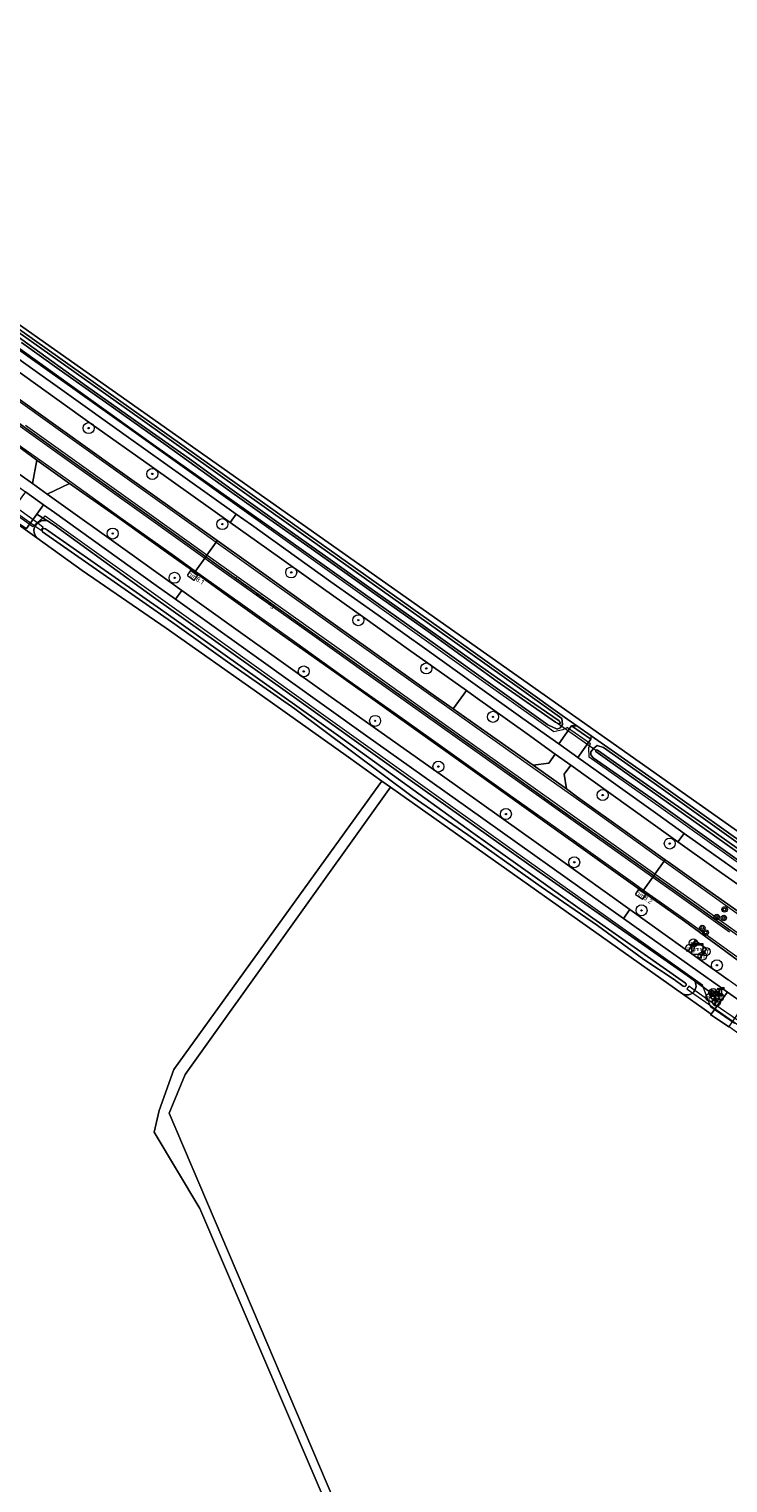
# Model space of a CAD drawing. Header units: metres. Extents: x 178952 to 185583, y 415201 to 419317.
# Tile 123 of 165: x 184234 to 184361, y 415687 to 415952. Entities that reach past the tile are written whole.
import ezdxf
from ezdxf.enums import TextEntityAlignment as Align

# ---------------------------------------------------------------- set-up
doc = ezdxf.new("R2010")
doc.units = ezdxf.units.M
for name, color, linetype, lineweight in [('B-WE-AM-AS_WEG-T18', 1, 'Continuous', 18), ('B-WE-VW-HECTOMETRERING-S', 7, 'Continuous', 25), ('B-XX-FV-GELEIDING_WILDRASTER-G', 253, 'Continuous', 18), ('B-XX-GR-BOOM-S', 90, 'Continuous', 25), ('B-XX-IE-MEUBILAIR_WEGMEUBILAIR-S', 7, 'Continuous', 25), ('B-XX-KL-GMS-S', 20, 'Continuous', 25), ('B-XX-KW-KUNSTWERK_DUIKER-G', 252, 'Continuous', 18), ('B-XX-KW-KUNSTWERK_DUIKER-GV', 252, 'Continuous', 18), ('B-XX-OG-TERREIN_CULTUURSCHEIDING-GV', 253, 'Continuous', 18), ('B-XX-OG-TERREIN_ONBEGROEID-GV', 253, 'Continuous', 18), ('B-XX-OG-TOPOGRAFIE-T18', 253, 'Continuous', 18), ('B-XX-OG-WATER-GV', 253, 'Continuous', 18), ('B-XX-OG-WATER_SLOOT-GV', 253, 'Continuous', 18), ('B-XX-OG-WEG-GV', 253, 'Continuous', 18), ('B-XX-VH-VERHARDING_TEGEL-GV', 251, 'Continuous', 18), ('B-XX-VW-AFSLUITPAAL-S', 7, 'Continuous', 25), ('B-XX-VW-MARKERING-G', 253, 'Continuous', 18)]:
    doc.layers.add(name, color=color, linetype=linetype, lineweight=lineweight)
doc.styles.add('NLCS-ISO', font='NLCS-ISO.ttf')
doc.styles.add('NLCS-ISO-M-T18', font='NLCS-ISO.ttf', dxfattribs={"height": 1.8})
doc.styles.add('NLCS-ISO-M500-T18', font='NLCS-ISO.ttf', dxfattribs={"height": 0.9})

# ---------------------------------------------------------------- blocks, each defined once
blk = doc.blocks.new('SKL-GMSKAST-SO')
at = {"color": 0, "linetype": 'ByBlock', "lineweight": 18}
for points in [[(-2, 2), (2, 2), (2, 1.68), (-2, 1.68)], [(-2, 1.52), (2, 1.52), (2, -2), (-2, -2)]]:
    blk.add_lwpolyline(points, close=True, dxfattribs=at)
at = {"color": 0, "linetype": 'ByBlock', "lineweight": 18, "style": 'NLCS-ISO'}
blk.add_text('gms', height=1.5, dxfattribs=at).set_placement((0, 0), align=Align.MIDDLE_CENTER)
blk = doc.blocks.new('SVW-AFSLUITPAAL-SO')
at = {"lineweight": 18}
blk.add_circle((0, 0), 1.5, dxfattribs=at)
at = {"lineweight": 18, "style": 'NLCS-ISO'}
blk.add_text('af', height=1.8, dxfattribs=at).set_placement((0, 0), align=Align.MIDDLE_CENTER)
blk = doc.blocks.new('SKL-DATA_DETECTIE_METER_SENSOR-SO')
at = {"color": 0, "linetype": 'ByBlock', "lineweight": 18}
for radius in [1, 0.5]:
    blk.add_circle((0, 0), radius, dxfattribs=at)
blk = doc.blocks.new('SIE-WEERSTATION-SO')
for p, q in [((1.25, 0.83), (1.58, 0.83)), ((1.58, 0.9), (1.58, 1.16)), ((1.58, 0.57), (1.58, 0.83)), ((1.58, 0.83), (2.21, 0.83))]:
    blk.add_line(p, q)
for points in [[(-0.81, 0.73), (-0.72, 0.63), (-1.55, 0.63), (-1.46, 0.73)], [(-0.82, 0.83), (-0.73, 0.73), (-1.54, 0.73), (-1.45, 0.83)], [(-0.83, 1.03), (-0.75, 0.93), (-1.53, 0.93), (-1.44, 1.03)], [(-0.83, 0.93), (-0.74, 0.83), (-1.53, 0.83), (-1.45, 0.93)], [(0, 2.08), (-0.75, 2.08), (-0.75, 1.9), (-0.11, 1.9)], [(0.11, 1.9), (0.11, -2.5), (-0.11, -2.5), (-0.11, 1.9)], [(0, 2.08), (1.39, 2.08), (1.39, 1.9), (0.11, 1.9)], [(1.84, 2.83), (1.84, 3.05), (1.03, 3.05), (1.03, 2.99), (0.76, 2.99), (0.9, 3.14), (1.04, 3.14), (1.04, 3.08), (1.97, 3.08), (2.45, 3.43), (3.12, 3.43), (3.12, 2.95), (1.94, 2.95), (1.94, 3.05), (1.89, 3.05), (1.89, 2.83)], [(1.8, 0.9), (1.25, 0.9)], [(1.8, 1.16), (1.8, 0.9)], [(1.89, 1.16), (1.89, 0.9), (2.21, 0.9)]]:
    blk.add_lwpolyline(points)
for points in [[(-0.75, 2.5), (-1.52, 2.5), (-1.52, 1.03), (-0.75, 1.03)], [(1.39, 1.16), (2.3, 1.16), (2.3, 2.83), (1.39, 2.83)]]:
    blk.add_lwpolyline(points, close=True)
for radius in [0.301, 0.269]:
    blk.add_circle((0.95, 0.87), radius)
for centre, radius, start, end in [((1.44, 0.87), 0.331, 295.1403, 354.0594), ((1.44, 0.87), 0.331, 6.2443, 61.9052), ((2.51, 0.87), 0.301, 88.5175, 271.4825)]:
    blk.add_arc(centre, radius, start, end)
blk.add_ellipse((2.52, 0.87), major_axis=(0, 0.301), ratio=0.744681)
blk = doc.blocks.new('SGR-BOOM_01-SO')
at = {"linetype": 'ByBlock', "lineweight": 18}
h = blk.add_hatch(color=0, dxfattribs=at)
h.dxf.hatch_style = 1
edge = h.paths.add_edge_path()
edge.add_arc((0, 0), 0.25, 0, 360)
at = {"color": 0, "linetype": 'ByBlock', "lineweight": 18}
for radius in [2, 0.25]:
    blk.add_circle((0, 0), radius, dxfattribs=at)
blk = doc.blocks.new('SVW-HECTOMETERPAAL-SO')
at = {"lineweight": 18}
blk.add_lwpolyline([(-0.71, -0.52), (0.71, -0.52, 0.414214), (0.8, -0.44), (0.8, 0.44, 0.414214), (0.71, 0.52), (-0.71, 0.52, 0.414214), (-0.8, 0.44), (-0.8, -0.44, 0.414214)], format="xyb", close=True, dxfattribs=at)
at = {"lineweight": 18, "style": 'NLCS-ISO'}
blk.add_text('hm', height=0.9, dxfattribs=at).set_placement((0, 0), align=Align.MIDDLE_CENTER)

msp = doc.modelspace()

# ---------------------------------------------------------------- linework, layer by layer
at = {"layer": 'B-XX-FV-GELEIDING_WILDRASTER-G'}
for points in [[(184331.966, 415824.634), (184331.094, 415824.238), (184329.43, 415823.851), (184314.376, 415834.583), (184281.043, 415858.416), (184252.291, 415878.925), (184227.427, 415896.544), (184207.952, 415910.413), (184184.543, 415927.015), (184171.561, 415936.015), (184161.099, 415943.198), (184156.144, 415946.465), (184156.75, 415949.136)], [(184234.703, 415861.085), (184230.6, 415864.097)], [(184358.018, 415773.776), (184356.46, 415777.811), (184349.304, 415782.895), (184321.857, 415802.409), (184287.158, 415827.168), (184265.977, 415842.311), (184236.988, 415863.054), (184234.703, 415861.085)], [(184331.966, 415824.634), (184336.146, 415821.742)], [(184431.202, 415755.014), (184431.046, 415754.212), (184429.428, 415752.694), (184421.632, 415758.223), (184418.857, 415760.265), (184396.215, 415776.346), (184346.632, 415811.646), (184335.907, 415819.259), (184335.801, 415821.016), (184336.146, 415821.742)], [(184362.273, 415770.817), (184358.018, 415773.776)]]:
    msp.add_lwpolyline(points, dxfattribs=at)
at = {"layer": 'B-XX-KW-KUNSTWERK_DUIKER-G'}
msp.add_lwpolyline([(184330.145, 415825.41), (184337.076, 415820.541)], dxfattribs=at)
at = {"layer": 'B-XX-KW-KUNSTWERK_DUIKER-GV'}
for points in [[(184230.641, 415865.334), (184229.561, 415866.113), (184229.146, 415865.534), (184230.232, 415864.762), (184235.36, 415861.119), (184236.224, 415860.505), (184236.629, 415861.018), (184235.607, 415861.754)], [(184358.765, 415774.246), (184357.663, 415775.016), (184354.668, 415777.11), (184353.983, 415777.589), (184353.655, 415777.133), (184353.874, 415776.971), (184354.312, 415776.663), (184357.106, 415774.693), (184358.378, 415773.796), (184362.424, 415770.944), (184363.644, 415770.084), (184364.103, 415769.76), (184364.497, 415770.239), (184363.816, 415770.715), (184362.817, 415771.414)]]:
    msp.add_lwpolyline(points, close=True, dxfattribs=at)
at = {"layer": 'B-XX-OG-TERREIN_CULTUURSCHEIDING-GV'}
for points in [[(184142.776, 415960.983), (184429.282, 415758.946)], [(184142.776, 415960.983), (184429.282, 415758.946)], [(184260.853, 415591.1), (184301.344, 415648.15), (184301.399, 415648.918), (184301.608, 415651.854), (184284.94, 415690.748), (184265.096, 415737.182), (184256.762, 415751.073), (184257.688, 415755.042), (184260.333, 415762.45), (184297.821, 415814.415), (184298.179, 415814.89), (184292.114, 415819.238), (184276.025, 415830.672), (184258.967, 415842.668), (184243.71, 415853.181), (184235.445, 415859.102), (184234.619, 415859.693), (184228.143, 415864.297)], [(184228.143, 415864.297), (184234.619, 415859.693), (184235.445, 415859.102), (184235.25, 415859.35), (184235.07, 415859.695), (184234.965, 415860.069), (184234.939, 415860.458), (184234.992, 415860.843), (184235.122, 415861.209), (184235.325, 415861.541), (184235.591, 415861.825), (184235.91, 415862.049), (184236.267, 415862.202), (184236.648, 415862.28), (184237.037, 415862.278), (184237.407, 415862.199), (184235.447, 415863.441), (184233.584, 415860.792)], [(184260.853, 415591.1), (184301.344, 415648.15), (184301.399, 415648.918), (184301.608, 415651.854), (184284.94, 415690.748), (184265.096, 415737.182), (184256.762, 415751.073), (184257.688, 415755.042), (184260.333, 415762.45), (184297.821, 415814.415), (184298.179, 415814.89), (184292.114, 415819.238), (184276.025, 415830.672), (184258.967, 415842.668), (184243.71, 415853.181), (184235.445, 415859.102), (184234.619, 415859.693), (184228.143, 415864.297)], [(184296.429, 415667.855), (184259.52, 415754.506), (184262.425, 415761.581), (184299.468, 415813.397), (184299.737, 415813.773), (184298.179, 415814.89), (184297.821, 415814.415), (184260.333, 415762.45), (184257.688, 415755.042), (184256.762, 415751.073), (184265.096, 415737.182), (184284.94, 415690.748), (184301.608, 415651.854)], [(184443.537, 415682.858), (184442.897, 415711.636), (184442.893, 415711.827), (184442.876, 415712.57), (184429.23, 415722.218), (184428.487, 415722.743), (184422.504, 415726.973), (184420.352, 415728.495), (184397.673, 415744.53), (184363.35, 415768.797), (184362.022, 415769.736), (184361.312, 415770.238), (184361.288, 415770.203), (184357.947, 415772.441), (184358.034, 415772.556), (184356.814, 415773.418), (184352.861, 415776.213), (184299.737, 415813.773), (184299.468, 415813.397), (184262.425, 415761.581), (184259.52, 415754.506), (184296.429, 415667.855)]]:
    msp.add_lwpolyline(points, dxfattribs=at)
msp.add_lwpolyline([(184353.201, 415776.075), (184352.861, 415776.213), (184356.814, 415773.418), (184358.034, 415772.556), (184359.9, 415775.014), (184359.434, 415775.41), (184359.024, 415774.739), (184357.858, 415775.596), (184358.284, 415776.245), (184355.029, 415778.609), (184355.215, 415778.245), (184355.301, 415777.891), (184355.309, 415777.527), (184355.236, 415777.17), (184355.088, 415776.837), (184354.871, 415776.545), (184354.595, 415776.306), (184354.274, 415776.134), (184353.924, 415776.035), (184353.56, 415776.015)], close=True, dxfattribs=at)
at = {"layer": 'B-XX-OG-TERREIN_ONBEGROEID-GV'}
msp.add_lwpolyline([(184230.852, 415897.999), (184254.509, 415881.219), (184281.947, 415861.711), (184308.585, 415842.791), (184323.497, 415832.165), (184331.368, 415826.544), (184333.633, 415824.963), (184336.265, 415823.126), (184338.694, 415821.429), (184347.962, 415814.944), (184368.364, 415800.385), (184372.834, 415797.235), (184375.752, 415795.18), (184397.199, 415779.941), (184419.917, 415763.569), (184427.357, 415758.282), (184428.378, 415757.572), (184428.655, 415757.38), (184429.206, 415757.014), (184429.282, 415758.946), (184142.776, 415960.983)], dxfattribs=at)
msp.add_lwpolyline([(184230.852, 415897.999), (184254.509, 415881.219), (184281.947, 415861.711), (184308.585, 415842.791), (184323.497, 415832.165), (184331.368, 415826.544), (184333.633, 415824.963), (184336.265, 415823.126), (184338.694, 415821.429), (184347.962, 415814.944), (184368.364, 415800.385), (184372.834, 415797.235), (184375.752, 415795.18), (184397.199, 415779.941), (184419.917, 415763.569), (184427.357, 415758.282), (184428.378, 415757.572), (184428.655, 415757.38), (184429.206, 415757.014), (184429.282, 415758.946), (184142.776, 415960.983)], dxfattribs=at)
at = {"layer": 'B-XX-OG-WATER-GV'}
msp.add_lwpolyline([(184237.016, 415860.759), (184236.812, 415860.825), (184236.64, 415860.791), (184236.487, 415860.669), (184236.415, 415860.509), (184236.421, 415860.333), (184236.503, 415860.178), (184260.57, 415843.425), (184270.1, 415836.559), (184282.363, 415828.061), (184303.716, 415812.09), (184313.813, 415805.133), (184327.157, 415795.668), (184337.384, 415788.666), (184345.831, 415782.462), (184351.335, 415778.849), (184352.996, 415777.621), (184353.172, 415777.564), (184353.33, 415777.599), (184353.453, 415777.704), (184353.512, 415777.855), (184353.492, 415778.015), (184353.399, 415778.148), (184336.564, 415789.988), (184314.709, 415805.467), (184290.308, 415823.138), (184258.524, 415845.704)], close=True, dxfattribs=at)
at = {"layer": 'B-XX-OG-WATER_SLOOT-GV'}
for points in [[(184226.568, 415899.609), (184237.105, 415892.002), (184244.5, 415886.674), (184255.462, 415878.924), (184263.233, 415873.479), (184270.977, 415867.839), (184279.428, 415861.804), (184288.361, 415855.47), (184295.395, 415850.479), (184305.681, 415843.16), (184313.689, 415837.5), (184323.673, 415830.474), (184330.43, 415825.824), (184330.671, 415825.406), (184330.548, 415825.278), (184330.333, 415825.32), (184329.732, 415825.633), (184319.147, 415832.981), (184306.581, 415842.105), (184295.858, 415849.657), (184285.345, 415857.169), (184277.812, 415862.476), (184270.463, 415867.657), (184258.994, 415875.951), (184247.912, 415883.763), (184239.49, 415889.719), (184232.653, 415894.61)], [(184232.653, 415894.61), (184239.49, 415889.719), (184247.912, 415883.763), (184258.994, 415875.951), (184270.463, 415867.657), (184277.812, 415862.476), (184285.345, 415857.169), (184295.858, 415849.657), (184306.581, 415842.105), (184319.147, 415832.981), (184329.732, 415825.633), (184330.333, 415825.32), (184330.548, 415825.278), (184330.671, 415825.406), (184330.43, 415825.824), (184323.673, 415830.474), (184313.689, 415837.5), (184305.681, 415843.16), (184295.395, 415850.479), (184288.361, 415855.47), (184279.428, 415861.804), (184270.977, 415867.839), (184263.233, 415873.479), (184255.462, 415878.924), (184244.5, 415886.674), (184237.105, 415892.002), (184226.568, 415899.609)], [(184231.269, 415894.277), (184256.237, 415876.322), (184261.238, 415872.797), (184281.664, 415858.398), (184308.781, 415839.099), (184328.366, 415825.133), (184330.056, 415824.348), (184330.602, 415824.575), (184331.038, 415825.2), (184330.9, 415826.263), (184323.206, 415831.758), (184308.295, 415842.383), (184281.657, 415861.303), (184254.22, 415880.812), (184230.561, 415897.593)]]:
    msp.add_lwpolyline(points, dxfattribs=at)
for points in [[(184234.939, 415860.458), (184234.965, 415860.069), (184235.07, 415859.695), (184235.25, 415859.35), (184235.445, 415859.102), (184243.71, 415853.181), (184258.967, 415842.668), (184276.025, 415830.672), (184292.114, 415819.238), (184298.179, 415814.89), (184299.737, 415813.773), (184352.861, 415776.213), (184353.201, 415776.075), (184353.56, 415776.015), (184353.924, 415776.035), (184354.274, 415776.134), (184354.595, 415776.306), (184354.871, 415776.545), (184355.088, 415776.837), (184355.236, 415777.17), (184355.309, 415777.527), (184355.301, 415777.891), (184355.215, 415778.245), (184355.029, 415778.609), (184353.696, 415779.578), (184326.763, 415798.374), (184303.322, 415815.05), (184280.194, 415831.618), (184256.671, 415848.334), (184238.606, 415861.44), (184237.407, 415862.199), (184237.037, 415862.278), (184236.648, 415862.28), (184236.267, 415862.202), (184235.91, 415862.049), (184235.591, 415861.825), (184235.325, 415861.541), (184235.122, 415861.209), (184234.992, 415860.843)], [(184236.421, 415860.333), (184236.415, 415860.509), (184236.487, 415860.669), (184236.64, 415860.791), (184236.812, 415860.825), (184237.016, 415860.759), (184258.524, 415845.704), (184290.308, 415823.138), (184314.709, 415805.467), (184336.564, 415789.988), (184353.399, 415778.148), (184353.492, 415778.015), (184353.512, 415777.855), (184353.453, 415777.704), (184353.33, 415777.599), (184353.172, 415777.564), (184352.996, 415777.621), (184351.335, 415778.849), (184345.831, 415782.462), (184337.384, 415788.666), (184327.157, 415795.668), (184313.813, 415805.133), (184303.716, 415812.09), (184282.363, 415828.061), (184270.1, 415836.559), (184260.57, 415843.425), (184236.503, 415860.178)], [(184343.119, 415816.538), (184357.121, 415806.724), (184369.289, 415798.091), (184372.035, 415796.112), (184372.545, 415796.828), (184368.075, 415799.977), (184347.673, 415814.535), (184338.464, 415820.98), (184337.304, 415821.383), (184336.675, 415820.836), (184336.201, 415820.193), (184336.196, 415819.662), (184336.621, 415819.15), (184347.287, 415811.712), (184367.711, 415797.104), (184371.046, 415794.722), (184371.704, 415795.646), (184366.583, 415799.29), (184342.765, 415816.19), (184337.07, 415820.271), (184337.064, 415820.472), (184337.185, 415820.606), (184337.384, 415820.528)], [(184343.119, 415816.538), (184337.384, 415820.528), (184337.185, 415820.606), (184337.064, 415820.472), (184337.07, 415820.271), (184342.765, 415816.19), (184366.583, 415799.29), (184371.704, 415795.646), (184372.035, 415796.112), (184369.289, 415798.091), (184357.121, 415806.724)]]:
    msp.add_lwpolyline(points, close=True, dxfattribs=at)
at = {"layer": 'B-XX-OG-WEG-GV'}
for points in [[(184213.946, 415904.599), (184207.46, 415909.243), (184195.615, 415917.625), (184190.175, 415921.449), (184189.084, 415919.898), (184194.955, 415915.737), (184207.73, 415906.664), (184212.837, 415903.022), (184214.319, 415901.967), (184220.925, 415897.257), (184233.258, 415888.516), (184245.353, 415879.827), (184256.293, 415872.06), (184267.436, 415864.17), (184270.609, 415861.907), (184271.694, 415863.43), (184262.403, 415870.021), (184251.705, 415877.642), (184240.41, 415885.735), (184228.516, 415894.163), (184217.488, 415902.064)], [(184211.97, 415898.751), (184204.564, 415903.986), (184194.11, 415911.388), (184186.979, 415916.47), (184186.793, 415916.22), (184185.053, 415913.881), (184184.802, 415913.542), (184192.067, 415908.454), (184206.194, 415898.496), (184225.936, 415884.38), (184240.698, 415873.87), (184255.501, 415863.274), (184266.166, 415855.672), (184266.376, 415855.967), (184268.076, 415858.352), (184268.271, 415858.626), (184262.392, 415862.837), (184249.558, 415871.892), (184235.302, 415882.141), (184220.528, 415892.702)], [(184184.802, 415913.542), (184184.623, 415913.302), (184182.913, 415911.002), (184182.704, 415910.721), (184185.095, 415909.042), (184194.049, 415902.718), (184203.574, 415896.031), (184212.236, 415889.864), (184221.829, 415883.04), (184232.602, 415875.33), (184235.426, 415873.262), (184241.378, 415869.008), (184250.061, 415862.911), (184260.302, 415855.616), (184264.157, 415852.852), (184264.322, 415853.084), (184265.992, 415855.428), (184266.166, 415855.672), (184255.501, 415863.274), (184240.698, 415873.87), (184225.936, 415884.38), (184206.194, 415898.496), (184192.067, 415908.454)], [(184180.349, 415907.479), (184179.243, 415905.906), (184179.358, 415905.825), (184183.437, 415902.933), (184195.989, 415894.034), (184213.782, 415881.426), (184233.407, 415867.456), (184236.668, 415865.1), (184238.645, 415863.708), (184257.155, 415850.462), (184260.664, 415847.951), (184261.808, 415849.555), (184252.794, 415855.997), (184237.313, 415867.067), (184234.679, 415868.963), (184222.264, 415877.769), (184202.172, 415892.016), (184184.563, 415904.535), (184183.349, 415905.397), (184180.464, 415907.399)], [(184214.319, 415901.967), (184211.97, 415898.751), (184220.528, 415892.702), (184235.302, 415882.141), (184249.558, 415871.892), (184262.392, 415862.837), (184268.271, 415858.626), (184274.374, 415854.256), (184286.635, 415845.501), (184296.072, 415838.74), (184307.964, 415830.267), (184311.174, 415828.001), (184313.57, 415831.347), (184303.039, 415838.82), (184294.687, 415844.815), (184287.561, 415849.851), (184277.281, 415857.15), (184270.609, 415861.907), (184267.436, 415864.17), (184256.293, 415872.06), (184245.353, 415879.827), (184233.258, 415888.516), (184220.925, 415897.257)], [(184235.426, 415873.262), (184234.679, 415868.963), (184237.313, 415867.067), (184241.378, 415869.008)], [(184236.668, 415865.1), (184233.407, 415867.456), (184232.038, 415865.639), (184230.217, 415863.06), (184233.584, 415860.792), (184235.447, 415863.441)], [(184236.668, 415865.1), (184235.447, 415863.441), (184237.407, 415862.199), (184238.606, 415861.44), (184256.671, 415848.334), (184280.194, 415831.618), (184303.322, 415815.05), (184326.763, 415798.374), (184353.696, 415779.578), (184355.029, 415778.609), (184358.284, 415776.245), (184358.412, 415776.441), (184359.547, 415775.595), (184359.434, 415775.41), (184359.9, 415775.014), (184361.004, 415776.497), (184347.338, 415786.236), (184342.117, 415789.937), (184331.848, 415797.216), (184313.824, 415810.037), (184295.225, 415823.244), (184281.126, 415833.309), (184260.664, 415847.951), (184257.155, 415850.462), (184238.645, 415863.708)], [(184306.366, 415838.771), (184297.496, 415845.061), (184297.533, 415845.039), (184288.933, 415851.112), (184274.467, 415861.462), (184271.694, 415863.43), (184270.609, 415861.907), (184277.281, 415857.15), (184287.561, 415849.851), (184294.687, 415844.815), (184303.039, 415838.82), (184313.57, 415831.347), (184315.144, 415830.23), (184324.608, 415823.484), (184329.723, 415819.807), (184332.52, 415817.766), (184343.478, 415809.974), (184350.711, 415804.773), (184352.023, 415803.841), (184353.132, 415805.397), (184348.339, 415808.803), (184339.022, 415815.508), (184333.794, 415819.207), (184332.714, 415819.972), (184330.336, 415821.657), (184323.817, 415826.278), (184315.18, 415832.482)], [(184268.271, 415858.626), (184268.076, 415858.352), (184266.376, 415855.967), (184266.166, 415855.672), (184268.195, 415854.226), (184285.237, 415842.077), (184296.359, 415834.166), (184312.091, 415822.956), (184319.426, 415817.738), (184329.118, 415810.847), (184340.303, 415802.899), (184347.629, 415797.674), (184347.836, 415797.965), (184349.519, 415800.326), (184349.707, 415800.59), (184342.439, 415805.787), (184333.78, 415812.004), (184331.732, 415813.508), (184325.715, 415817.761), (184317.344, 415823.645), (184311.174, 415828.001), (184307.964, 415830.267), (184296.072, 415838.74), (184286.635, 415845.501), (184274.374, 415854.256)], [(184266.166, 415855.672), (184265.992, 415855.428), (184264.322, 415853.084), (184264.157, 415852.852), (184270.797, 415848.093), (184280.122, 415841.447), (184289.582, 415834.74), (184298.694, 415828.248), (184305.66, 415823.295), (184312.947, 415818.104), (184326.975, 415808.084), (184338.201, 415800.091), (184345.597, 415794.822), (184345.781, 415795.08), (184347.455, 415797.429), (184347.629, 415797.674), (184340.303, 415802.899), (184329.118, 415810.847), (184319.426, 415817.738), (184312.091, 415822.956), (184296.359, 415834.166), (184285.237, 415842.077), (184268.195, 415854.226)], [(184261.808, 415849.555), (184260.664, 415847.951), (184281.126, 415833.309), (184295.225, 415823.244), (184313.824, 415810.037), (184331.848, 415797.216), (184342.117, 415789.937), (184343.269, 415791.553), (184330.235, 415800.887), (184309.239, 415815.827), (184288.545, 415830.469), (184271.215, 415842.832)], [(184313.57, 415831.347), (184311.174, 415828.001), (184317.344, 415823.645), (184325.715, 415817.761), (184328.519, 415818.181), (184329.723, 415819.807), (184324.608, 415823.484), (184315.144, 415830.23)], [(184336.165, 415822.518), (184332.65, 415824.959), (184330.336, 415821.657), (184332.714, 415819.972), (184333.794, 415819.207)], [(184333.633, 415824.963), (184332.65, 415824.959), (184336.165, 415822.518), (184336.265, 415823.126)], [(184332.52, 415817.766), (184329.723, 415819.807), (184328.519, 415818.181), (184325.715, 415817.761), (184331.732, 415813.508), (184331.331, 415816.125)], [(184347.629, 415797.674), (184347.455, 415797.429), (184345.781, 415795.08), (184345.597, 415794.822), (184353.183, 415789.418), (184363.713, 415781.723), (184363.731, 415781.735), (184368.155, 415778.658), (184379.485, 415770.663), (184390.701, 415762.628), (184405.501, 415752.065), (184415.89, 415744.66), (184426.974, 415736.724), (184427.222, 415737.069), (184428.903, 415739.412), (184429.078, 415739.655), (184420.652, 415745.648), (184410.887, 415752.604), (184399.41, 415760.766), (184389.038, 415768.159), (184374.122, 415778.783), (184361.567, 415787.711), (184351.567, 415794.865)], [(184364.831, 415776.142), (184362.406, 415777.838), (184361.132, 415778.756), (184355.898, 415782.532), (184353.86, 415783.999), (184352.889, 415784.664), (184343.269, 415791.553), (184342.117, 415789.937), (184347.338, 415786.236), (184361.004, 415776.497), (184364.124, 415774.334), (184370.875, 415769.47), (184386.42, 415758.369), (184396.005, 415751.53), (184412.207, 415739.987), (184423.561, 415731.965), (184424.682, 415733.528), (184422.103, 415735.327), (184401.636, 415749.966), (184391.701, 415757.036), (184389.136, 415758.861), (184377.92, 415766.843)], [(184359.9, 415775.014), (184358.034, 415772.556), (184357.947, 415772.441), (184361.288, 415770.203), (184361.312, 415770.238), (184361.339, 415770.278), (184362.471, 415771.938), (184363.046, 415772.781), (184364.124, 415774.334), (184361.004, 415776.497)]]:
    msp.add_lwpolyline(points, close=True, dxfattribs=at)
for points in [[(184228.516, 415894.163), (184240.41, 415885.735), (184251.705, 415877.642), (184262.403, 415870.021), (184271.694, 415863.43), (184274.467, 415861.462), (184288.933, 415851.112), (184297.533, 415845.039), (184297.496, 415845.061), (184306.366, 415838.771), (184315.18, 415832.482), (184323.817, 415826.278), (184330.336, 415821.657), (184332.65, 415824.959), (184333.633, 415824.963), (184331.368, 415826.544), (184323.497, 415832.165), (184308.585, 415842.791), (184281.947, 415861.711), (184254.509, 415881.219), (184230.852, 415897.999)], [(184230.561, 415897.593), (184254.22, 415880.812), (184281.657, 415861.303), (184308.295, 415842.383), (184323.206, 415831.758), (184330.9, 415826.263), (184331.038, 415825.2), (184330.602, 415824.575), (184330.056, 415824.348), (184328.366, 415825.133), (184308.781, 415839.099), (184281.664, 415858.398), (184261.238, 415872.797), (184256.237, 415876.322), (184231.269, 415894.277)], [(184222.264, 415877.769), (184234.679, 415868.963), (184235.426, 415873.262), (184232.602, 415875.33)], [(184363.713, 415781.723), (184353.183, 415789.418), (184345.597, 415794.822), (184338.201, 415800.091), (184326.975, 415808.084), (184312.947, 415818.104), (184305.66, 415823.295), (184298.694, 415828.248), (184289.582, 415834.74), (184280.122, 415841.447), (184270.797, 415848.093), (184264.157, 415852.852), (184260.302, 415855.616), (184250.061, 415862.911), (184241.378, 415869.008), (184237.313, 415867.067), (184252.794, 415855.997), (184261.808, 415849.555), (184271.215, 415842.832), (184288.545, 415830.469), (184309.239, 415815.827), (184330.235, 415800.887), (184343.269, 415791.553), (184352.889, 415784.664), (184353.86, 415783.999), (184355.168, 415785.902), (184357.19, 415784.428), (184355.898, 415782.532), (184361.132, 415778.756)], [(184368.364, 415800.385), (184347.962, 415814.944), (184338.694, 415821.429), (184336.265, 415823.126), (184336.165, 415822.518), (184333.794, 415819.207), (184339.022, 415815.508), (184348.339, 415808.803), (184353.132, 415805.397), (184358.117, 415801.855), (184367.518, 415795.208)], [(184367.711, 415797.104), (184347.287, 415811.712), (184336.621, 415819.15), (184336.196, 415819.662), (184336.201, 415820.193), (184336.675, 415820.836), (184337.304, 415821.383), (184338.464, 415820.98), (184347.673, 415814.535), (184368.075, 415799.977)], [(184368.964, 415791.853), (184358.956, 415798.911), (184352.023, 415803.841), (184350.711, 415804.773), (184343.478, 415809.974), (184332.52, 415817.766), (184331.331, 415816.125), (184331.732, 415813.508), (184333.78, 415812.004), (184342.439, 415805.787), (184349.707, 415800.59), (184350.253, 415800.2), (184356.161, 415795.98), (184363.173, 415791.042)], [(184367.518, 415795.208), (184358.117, 415801.855), (184353.132, 415805.397), (184352.023, 415803.841), (184358.956, 415798.911), (184368.964, 415791.853)], [(184363.173, 415791.042), (184356.161, 415795.98), (184350.253, 415800.2), (184349.707, 415800.59), (184349.519, 415800.326), (184347.836, 415797.965), (184347.629, 415797.674), (184351.567, 415794.865), (184361.567, 415787.711)]]:
    msp.add_lwpolyline(points, dxfattribs=at)
at = {"layer": 'B-XX-VH-VERHARDING_TEGEL-GV'}
for points in [[(184353.86, 415783.999), (184355.898, 415782.532), (184357.19, 415784.428), (184355.168, 415785.902)], [(184358.284, 415776.245), (184357.858, 415775.596), (184359.024, 415774.739), (184359.434, 415775.41), (184359.547, 415775.595), (184358.412, 415776.441)]]:
    msp.add_lwpolyline(points, close=True, dxfattribs=at)
at = {"layer": 'B-XX-VW-MARKERING-G'}
for points in [[(184227.285, 415887.477), (184239.752, 415878.547), (184251.854, 415869.88), (184264.384, 415860.992), (184268.076, 415858.352), (184276.569, 415852.276), (184291.34, 415841.749), (184306.261, 415831.13), (184321.114, 415820.577), (184335.976, 415810.014), (184348.303, 415801.193), (184349.519, 415800.326), (184363.176, 415790.595)], [(184227.285, 415887.477), (184239.752, 415878.547), (184251.854, 415869.88), (184264.384, 415860.992), (184268.076, 415858.352), (184276.569, 415852.276), (184291.34, 415841.749), (184306.261, 415831.13), (184321.114, 415820.577), (184335.976, 415810.014), (184348.303, 415801.193), (184349.519, 415800.326), (184363.176, 415790.595)], [(184225.762, 415884.135), (184240.523, 415873.626), (184255.326, 415863.03), (184265.992, 415855.428), (184268.021, 415853.982), (184285.063, 415841.833), (184296.185, 415833.921), (184311.918, 415822.711), (184319.252, 415817.494), (184328.944, 415810.602), (184340.129, 415802.654), (184347.455, 415797.429), (184351.393, 415794.621), (184361.393, 415787.467)], [(184225.762, 415884.135), (184240.523, 415873.626), (184255.326, 415863.03), (184265.992, 415855.428), (184268.021, 415853.982), (184285.063, 415841.833), (184296.185, 415833.921), (184311.918, 415822.711), (184319.252, 415817.494), (184328.944, 415810.602), (184340.129, 415802.654), (184347.455, 415797.429), (184351.393, 415794.621), (184361.393, 415787.467)], [(184364.419, 415786.14), (184354.582, 415793.166), (184347.836, 415797.965), (184342.116, 415802.034), (184326.136, 415813.407), (184312.326, 415823.23), (184305.148, 415828.356), (184292.721, 415837.233), (184279.306, 415846.734), (184266.622, 415855.791), (184266.376, 415855.967), (184256.292, 415863.177), (184247.408, 415869.508), (184233.377, 415879.54)], [(184364.419, 415786.14), (184354.582, 415793.166), (184347.836, 415797.965), (184342.116, 415802.034), (184326.136, 415813.407), (184312.326, 415823.23), (184305.148, 415828.356), (184292.721, 415837.233), (184279.306, 415846.734), (184266.622, 415855.791), (184266.376, 415855.967), (184256.292, 415863.177), (184247.408, 415869.508), (184233.377, 415879.54)], [(184230.854, 415876.952), (184240.724, 415869.939), (184250.555, 415862.895), (184260.471, 415855.835), (184264.322, 415853.084), (184272.412, 415847.304), (184282.293, 415840.247), (184292.267, 415833.119), (184301.866, 415826.307), (184309.688, 415820.761), (184321.174, 415812.575), (184329.372, 415806.74), (184336.621, 415801.592), (184344.154, 415796.235), (184345.781, 415795.08), (184354.101, 415789.177), (184363.828, 415782.222)], [(184230.854, 415876.952), (184240.724, 415869.939), (184250.555, 415862.895), (184260.471, 415855.835), (184264.322, 415853.084), (184272.412, 415847.304), (184282.293, 415840.247), (184292.267, 415833.119), (184301.866, 415826.307), (184309.688, 415820.761), (184321.174, 415812.575), (184329.372, 415806.74), (184336.621, 415801.592), (184344.154, 415796.235), (184345.781, 415795.08), (184354.101, 415789.177), (184363.828, 415782.222)]]:
    msp.add_lwpolyline(points, dxfattribs=at)

# ---------------------------------------------------------------- block references
at = {"layer": 'B-WE-VW-HECTOMETRERING-S', "rotation": 325.0947599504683}
for p in [(184263.744, 415852.277, 10.343), (184345.204, 415794.304, 10.343)]:
    msp.add_blockref('SVW-HECTOMETERPAAL-SO', p, dxfattribs=at)
at = {"layer": 'B-XX-GR-BOOM-S', "xscale": 0.5, "yscale": 0.5, "zscale": 0.5}
for p in [(184244.874, 415879.059), (184256.448, 415870.726), (184269.185, 415861.602), (184249.245, 415859.902), (184281.702, 415852.821), (184260.494, 415851.845), (184293.898, 415844.147), (184283.989, 415834.824), (184306.265, 415835.373), (184318.4, 415826.577), (184296.968, 415825.848), (184308.467, 415817.534), (184338.331, 415812.358), (184320.736, 415808.905), (184350.527, 415803.547), (184333.16, 415800.144), (184345.393, 415791.392), (184359.097, 415781.421)]:
    msp.add_blockref('SGR-BOOM_01-SO', p, dxfattribs=at)
at = {"layer": 'B-XX-IE-MEUBILAIR_WEGMEUBILAIR-S', "xscale": 0.5, "yscale": 0.5, "zscale": 0.5}
msp.add_blockref('SIE-WEERSTATION-SO', (184358.816, 415775.6), dxfattribs=at)
at = {"layer": 'B-XX-KL-GMS-S', "xscale": 0.5, "yscale": 0.5, "zscale": 0.5}
for name, p in [('SKL-DATA_DETECTIE_METER_SENSOR-SO', (184359.083, 415790.192)), ('SKL-DATA_DETECTIE_METER_SENSOR-SO', (184360.349, 415790.009)), ('SKL-DATA_DETECTIE_METER_SENSOR-SO', (184360.499, 415791.563)), ('SKL-DATA_DETECTIE_METER_SENSOR-SO', (184356.449, 415788.197)), ('SKL-DATA_DETECTIE_METER_SENSOR-SO', (184357.054, 415787.354)), ('SKL-GMSKAST-SO', (184355.519, 415784.378))]:
    msp.add_blockref(name, p, dxfattribs=at)
at = {"layer": 'B-XX-VW-AFSLUITPAAL-S', "xscale": 0.5, "yscale": 0.5, "zscale": 0.5}
for p in [(184354.208, 415784.52), (184354.82, 415785.457), (184356.453, 415783.073), (184357.119, 415783.907), (184358.412, 415776.441), (184357.858, 415775.596), (184359.024, 415774.739), (184359.547, 415775.595)]:
    msp.add_blockref('SVW-AFSLUITPAAL-SO', p, dxfattribs=at)

# ---------------------------------------------------------------- texts
at = {"layer": 'B-WE-AM-AS_WEG-T18', "style": 'NLCS-ISO-M500-T18'}
for s, p in [('8.1', (184265.101, 415851.34)), ('8.2', (184346.562, 415793.367))]:
    msp.add_text(s, height=0.9, rotation=325.09476, dxfattribs=at).set_placement(p, align=Align.MIDDLE)
at = {"layer": 'B-XX-OG-TOPOGRAFIE-T18', "style": 'NLCS-ISO-M-T18'}
msp.add_text('Provincialeweg', height=0.9, rotation=324.5, dxfattribs=at).set_placement((184275.132, 415849.261), align=Align.MIDDLE_CENTER)

doc.saveas('drawing.dxf')
